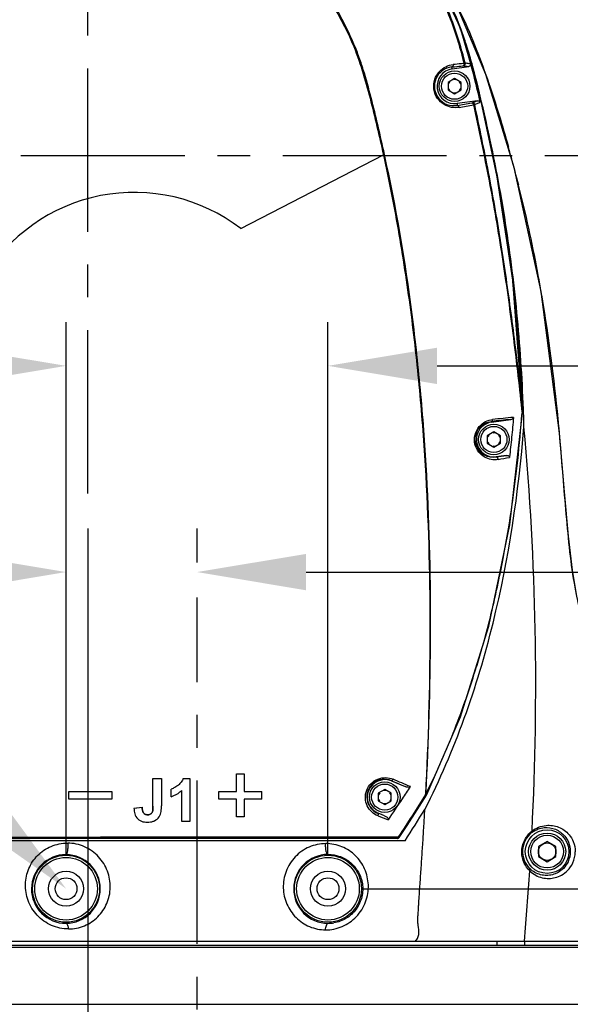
# Model space of a CAD drawing. Header units: millimetres. Extents: x 7426 to 8300, y 123 to 421.
# Tile 69 of 197: x 8014 to 8020, y 237 to 249. Entities that reach past the tile are written whole.
import ezdxf
from ezdxf import colors
from ezdxf.entities.mleader import LeaderData, LeaderLine
from ezdxf.math import Vec2, Vec3

# ---------------------------------------------------------------- set-up
doc = ezdxf.new("R2010")
doc.units = ezdxf.units.MM
doc.linetypes.add('CENTER', pattern=[0.6, 0.375, -0.075, 0.075, -0.075])
for name, color, linetype in [('中心线', 7, 'CENTER'), ('外形图', 7, 'Continuous'), ('多重引线', 7, 'Continuous'), ('尺寸标注', 7, 'Continuous')]:
    doc.layers.add(name, color=color, linetype=linetype)
doc.styles.add('微软雅黑', font='msyh.ttc')
doc.dimstyles.new('尺寸标注_1_20比例', dxfattribs={"dimtxt": 1.5, "dimasz": 1.25, "dimexe": 0.5, "dimexo": 0.4, "dimgap": 0.5, "dimtad": 1, "dimdec": 1, "dimlfac": 20, "dimdsep": 46, "dimtxsty": '微软雅黑', "dimcen": 0.09, "dimadec": 0, "dimazin": 0, "dimtp": 0.01, "dimtm": 0.01, "dimtfac": 1, "dimtdec": 1, "dimtofl": 0, "dimtmove": 0, "dimatfit": 3, "dimfxl": 1, "dimtolj": 1, "dimarcsym": 0})

# ---------------------------------------------------------------- blocks, each defined once
blk = doc.blocks.new('*D1249')
at = {"layer": 'Defpoints', "color": 0}
for p in [(8017.232, 244.741), (8014.232, 238.747), (8017.232, 238.747)]:
    blk.add_point(p, dxfattribs=at)
at = {"layer": '尺寸标注', "color": 0, "lineweight": -2}
for p, q in [((8014.232, 239.147), (8014.232, 245.241)), ((8017.232, 239.147), (8017.232, 245.241)), ((8012.982, 244.741), (8011.732, 244.741)), ((8018.482, 244.741), (8024.577, 244.741))]:
    blk.add_line(p, q, dxfattribs=at)
at = {"layer": '尺寸标注', "color": 0}
for points in [[(8012.982, 244.532), (8012.982, 244.949), (8014.232, 244.741)], [(8018.482, 244.949), (8018.482, 244.532), (8017.232, 244.741)]]:
    blk.add_solid(points, dxfattribs=at)
at = {"layer": '尺寸标注', "color": 0, "insert": (8023.013, 246.016), "char_height": 1.5, "attachment_point": 5, "style": '微软雅黑'}
blk.add_mtext('\\A1;60', dxfattribs=at)
blk = doc.blocks.new('*D1250')
at = {"layer": 'Defpoints', "color": 0}
for p in [(8017.232, 238.747), (8021.307, 227.147), (8030.537, 227.147)]:
    blk.add_point(p, dxfattribs=at)
at = {"layer": '尺寸标注', "color": 0, "lineweight": -2}
for p, q in [((8017.632, 238.747), (8031.037, 238.747)), ((8030.537, 237.497), (8030.537, 228.397)), ((8021.707, 227.147), (8031.037, 227.147))]:
    blk.add_line(p, q, dxfattribs=at)
at = {"layer": '尺寸标注', "color": 0}
for points in [[(8030.745, 237.497), (8030.329, 237.497), (8030.537, 238.747)], [(8030.329, 228.397), (8030.745, 228.397), (8030.537, 227.147)]]:
    blk.add_solid(points, dxfattribs=at)
at = {"layer": '尺寸标注', "color": 0, "insert": (8029.262, 232.947), "char_height": 1.5, "attachment_point": 5, "rotation": 90, "style": '微软雅黑'}
blk.add_mtext('\\A1;232', dxfattribs=at)
blk = doc.blocks.new('*D1252')
at = {"layer": 'Defpoints', "color": 0}
for p in [(8011.614, 279.847), (8023.632, 227.147), (8043.397, 227.147)]:
    blk.add_point(p, dxfattribs=at)
at = {"layer": '尺寸标注', "color": 0, "lineweight": -2}
for p, q in [((8012.014, 279.847), (8043.897, 279.847)), ((8043.397, 278.597), (8043.397, 228.397)), ((8024.032, 227.147), (8043.897, 227.147))]:
    blk.add_line(p, q, dxfattribs=at)
at = {"layer": '尺寸标注', "color": 0}
for points in [[(8043.605, 278.597), (8043.188, 278.597), (8043.397, 279.847)], [(8043.188, 228.397), (8043.605, 228.397), (8043.397, 227.147)]]:
    blk.add_solid(points, dxfattribs=at)
at = {"layer": '尺寸标注', "color": 0, "insert": (8042.117, 253.497), "char_height": 1.5, "attachment_point": 5, "rotation": 90, "style": '微软雅黑'}
blk.add_mtext('\\A1;1054', dxfattribs=at)
blk = doc.blocks.new('*D1257')
at = {"layer": 'Defpoints', "color": 0}
for p in [(8014.482, 243.277), (8015.732, 226.113), (8014.482, 222.262)]:
    blk.add_point(p, dxfattribs=at)
at = {"layer": '尺寸标注', "color": 0, "lineweight": -2}
for p, q in [((8014.482, 242.877), (8014.482, 221.762)), ((8015.732, 225.713), (8015.732, 221.762)), ((8013.232, 222.262), (8011.982, 222.262)), ((8016.982, 222.262), (8021.301, 222.262))]:
    blk.add_line(p, q, dxfattribs=at)
at = {"layer": '尺寸标注', "color": 0}
for points in [[(8013.232, 222.054), (8013.232, 222.47), (8014.482, 222.262)], [(8016.982, 222.47), (8016.982, 222.054), (8015.732, 222.262)]]:
    blk.add_solid(points, dxfattribs=at)
at = {"layer": '尺寸标注', "color": 0, "insert": (8019.767, 223.538), "char_height": 1.5, "attachment_point": 5, "style": '微软雅黑'}
blk.add_mtext('\\A1;25', dxfattribs=at)
blk = doc.blocks.new('*D1259')
at = {"layer": 'Defpoints', "color": 0}
for p in [(7979.832, 275.372), (8015.732, 226.113), (8015.732, 218.415)]:
    blk.add_point(p, dxfattribs=at)
at = {"layer": '尺寸标注', "color": 0, "lineweight": -2}
for p, q in [((7979.832, 274.972), (7979.832, 217.915)), ((8015.732, 225.713), (8015.732, 217.915)), ((7981.082, 218.415), (8014.482, 218.415))]:
    blk.add_line(p, q, dxfattribs=at)
at = {"layer": '尺寸标注', "color": 0}
for points in [[(7981.082, 218.623), (7981.082, 218.206), (7979.832, 218.415)], [(8014.482, 218.206), (8014.482, 218.623), (8015.732, 218.415)]]:
    blk.add_solid(points, dxfattribs=at)
at = {"layer": '尺寸标注', "color": 0, "insert": (7999.241, 219.693), "char_height": 1.5, "attachment_point": 5, "style": '微软雅黑'}
blk.add_mtext('\\A1;718', dxfattribs=at)
blk = doc.blocks.new('*D1295')
at = {"layer": 'Defpoints', "color": 0}
for p in [(8015.732, 242.377), (8015.732, 242.085), (8014.232, 238.747)]:
    blk.add_point(p, dxfattribs=at)
at = {"layer": '尺寸标注', "color": 0, "lineweight": -2}
for p, q in [((8014.232, 239.147), (8014.232, 242.877)), ((8015.732, 242.485), (8015.732, 242.877)), ((8012.982, 242.377), (8011.732, 242.377)), ((8016.982, 242.377), (8024.666, 242.377))]:
    blk.add_line(p, q, dxfattribs=at)
at = {"layer": '尺寸标注', "color": 0}
for points in [[(8012.982, 242.168), (8012.982, 242.585), (8014.232, 242.377)], [(8016.982, 242.585), (8016.982, 242.168), (8015.732, 242.377)]]:
    blk.add_solid(points, dxfattribs=at)
at = {"layer": '尺寸标注', "color": 0, "insert": (8023.115, 243.652), "char_height": 1.5, "attachment_point": 5, "style": '微软雅黑'}
blk.add_mtext('\\A1;30', dxfattribs=at)

msp = doc.modelspace()

# ---------------------------------------------------------------- linework, layer by layer
at = {"layer": '中心线', "linetype": 'CENTER', "ltscale": 5}
for p, q in [((8014.4823, 243.2768), (8014.4823, 281.0891)), ((8021.5911, 247.147), (8007.6298, 247.147)), ((8015.7323, 226.1134), (8015.7323, 242.085))]:
    msp.add_line(p, q, dxfattribs=at)
at = {"layer": '外形图', "color": 7, "linetype": 'Continuous'}
for p, q in [((8018.6542, 248.1451), (8018.651, 248.1672)), ((8018.6542, 248.1451), (8018.8446, 248.1721)), ((8018.6823, 248.0336), (8018.6073, 247.9903)), ((8018.7573, 247.9903), (8018.6823, 248.0336)), ((8018.6073, 247.9903), (8018.6073, 247.9037)), ((8018.6073, 247.9037), (8018.6823, 247.8604)), ((8018.6823, 247.8604), (8018.7573, 247.9037)), ((8018.7573, 247.9037), (8018.7573, 247.9903)), ((8018.9448, 247.7809), (8018.7104, 247.749)), ((8016.2323, 246.3149), (8017.8664, 247.1613)), ((8019.4499, 244.2439), (8019.4546, 244.2013)), ((8019.4502, 244.2439), (8019.4546, 244.2013)), ((8019.4605, 244.2009), (8019.4546, 244.2013)), ((8019.4611, 244.2452), (8019.4598, 244.2452)), ((8019.4694, 244.2013), (8019.4673, 244.2455)), ((8019.4723, 244.2014), (8019.4707, 244.2456)), ((8019.1046, 244.0951), (8019.1035, 244.1031)), ((8019.1046, 244.0951), (8019.3269, 244.1262)), ((8019.1323, 243.9836), (8019.0573, 243.9403)), ((8019.0573, 243.9403), (8019.0573, 243.8537)), ((8019.2073, 243.9403), (8019.1323, 243.9836)), ((8019.2073, 243.8537), (8019.2073, 243.9403)), ((8019.8839, 243.971), (8019.8847, 243.971)), ((8019.0573, 243.8537), (8019.1323, 243.8104)), ((8019.1323, 243.8104), (8019.2073, 243.8537)), ((8019.2733, 243.7148), (8019.1599, 243.699)), ((8019.1605, 243.695), (8019.1599, 243.699)), ((8015.226, 240.0094), (8015.3249, 240.0094)), ((8015.226, 240.0094), (8015.2264, 240.009)), ((8015.226, 239.6919), (8015.226, 240.0094)), ((8015.2264, 240.009), (8015.3244, 240.009)), ((8015.2264, 239.6919), (8015.2264, 240.009)), ((8015.3249, 240.0094), (8015.3244, 240.009)), ((8015.3244, 240.009), (8015.3244, 239.6982)), ((8015.3249, 240.0094), (8015.3249, 239.6982)), ((8015.5744, 240.0115), (8015.6508, 240.0115)), ((8015.6508, 240.0115), (8015.6504, 240.011)), ((8015.6508, 240.0114), (8015.6508, 239.5178)), ((8016.1841, 240.0625), (8016.1846, 240.062)), ((8016.1841, 240.0625), (8016.2709, 240.0625)), ((8016.1841, 239.8601), (8016.1841, 240.0625)), ((8016.1846, 240.062), (8016.2704, 240.062)), ((8016.1846, 239.8596), (8016.1846, 240.062)), ((8016.2709, 240.0625), (8016.2704, 240.062)), ((8016.2704, 240.062), (8016.2704, 239.8596)), ((8016.2709, 240.0625), (8016.2709, 239.8601)), ((8017.958, 239.9822), (8017.9591, 239.9848)), ((8017.958, 239.9822), (8018.1175, 239.9169)), ((8015.4349, 239.8015), (8015.4349, 239.887)), ((8015.5566, 239.5178), (8015.5566, 239.8729)), ((8017.8823, 239.8836), (8017.8073, 239.8403)), ((8017.9573, 239.8403), (8017.8823, 239.8836)), ((8014.2645, 239.8601), (8014.7561, 239.8601)), ((8014.2645, 239.8601), (8014.265, 239.8596)), ((8014.2645, 239.7733), (8014.2645, 239.8601)), ((8014.2645, 239.7733), (8014.265, 239.7738)), ((8014.7561, 239.7733), (8014.2645, 239.7733)), ((8014.265, 239.8596), (8014.7557, 239.8596)), ((8014.265, 239.7738), (8014.265, 239.8596)), ((8014.7557, 239.7737), (8014.265, 239.7738)), ((8014.7561, 239.8601), (8014.7557, 239.8596)), ((8014.7557, 239.8596), (8014.7557, 239.7737)), ((8014.7561, 239.7733), (8014.7557, 239.7737)), ((8014.7561, 239.86), (8014.7561, 239.7733)), ((8015.9817, 239.8601), (8016.1841, 239.8601)), ((8015.9817, 239.8601), (8015.9822, 239.8596)), ((8015.9817, 239.7733), (8015.9817, 239.8601)), ((8015.9817, 239.7733), (8015.9822, 239.7738)), ((8016.1841, 239.7733), (8015.9817, 239.7733)), ((8015.9822, 239.8596), (8016.1846, 239.8596)), ((8015.9822, 239.7738), (8015.9822, 239.8596)), ((8016.1846, 239.7737), (8015.9822, 239.7738)), ((8016.1841, 239.8601), (8016.1846, 239.8596)), ((8016.1841, 239.7733), (8016.1846, 239.7737)), ((8016.1841, 239.5709), (8016.1841, 239.7733)), ((8016.1846, 239.5713), (8016.1846, 239.7737)), ((8016.2709, 239.8601), (8016.2704, 239.8596)), ((8016.2704, 239.8596), (8016.4733, 239.8596)), ((8016.4733, 239.7737), (8016.2704, 239.7737)), ((8016.2709, 239.7733), (8016.2704, 239.7737)), ((8016.2704, 239.7737), (8016.2704, 239.5713)), ((8016.2709, 239.8601), (8016.4733, 239.8601)), ((8016.4733, 239.7733), (8016.2709, 239.7733)), ((8016.2709, 239.7733), (8016.2709, 239.5709)), ((8016.4733, 239.7733), (8016.4733, 239.8601)), ((8017.8073, 239.8403), (8017.8073, 239.7537)), ((8017.8073, 239.7537), (8017.8823, 239.7104)), ((8017.8823, 239.7104), (8017.9573, 239.7537)), ((8017.9573, 239.7537), (8017.9573, 239.8403)), ((8018.3616, 239.8229), (8018.3509, 239.829)), ((8018.3639, 239.8272), (8018.3539, 239.8321)), ((8015.0103, 239.6697), (8015.1039, 239.6805)), ((8015.0108, 239.6693), (8015.1035, 239.68)), ((8015.3249, 239.6982), (8015.3244, 239.6982)), ((8016.1841, 239.5709), (8016.1846, 239.5713)), ((8016.2709, 239.5709), (8016.1841, 239.5709)), ((8016.2704, 239.5713), (8016.1846, 239.5713)), ((8016.2709, 239.5709), (8016.2704, 239.5713)), ((8017.8065, 239.6119), (8017.8061, 239.6108)), ((8017.8805, 239.5817), (8017.8065, 239.6119)), ((8015.5566, 239.5178), (8015.5571, 239.5183)), ((8015.6508, 239.5178), (8015.5566, 239.5178)), ((8015.6508, 239.5178), (8015.6504, 239.5183)), ((8018.0277, 239.322), (8013.038, 239.322)), ((8018.0277, 239.3407), (8018.0374, 239.3407)), ((8018.0486, 239.3333), (8018.0374, 239.3407)), ((8018.115, 239.297), (8012.9817, 239.297)), ((8019.7423, 239.2875), (8019.6423, 239.2298)), ((8019.6423, 239.2298), (8019.6423, 239.1143)), ((8019.8423, 239.2298), (8019.7423, 239.2875)), ((8019.8423, 239.1143), (8019.8423, 239.2298)), ((8019.6423, 239.1143), (8019.7423, 239.0566)), ((8019.7423, 239.0566), (8019.8423, 239.1143)), ((8020.5721, 238.0725), (8010.8914, 238.0725)), ((8020.5471, 238.097), (8010.9164, 238.097)), ((8010.9626, 238.1465), (8020.502, 238.1465)), ((8019.1692, 238.097), (8019.1692, 238.147)), ((8019.4823, 238.147), (8019.4823, 238.097)), ((8010.8801, 237.4216), (8020.5845, 237.4216))]:
    msp.add_line(p, q, dxfattribs=at)
for points in [[(8019.8847, 243.971), (8019.674, 245.592), (8019.3641, 247.0157), (8019.0389, 248.0819), (8018.693, 248.9068), (8018.2673, 249.6156), (8017.7991, 250.1966), (8017.2997, 250.6541), (8016.7385, 251.0314), (8016.1252, 251.3221), (8015.4757, 251.5188), (8014.8053, 251.6165), (8014.1241, 251.6135), (8013.4503, 251.5097), (8012.8042, 251.3087), (8012.1965, 251.0142), (8011.6369, 250.631), (8011.14, 250.1687), (8010.7192, 249.6403), (8010.3832, 249.0577), (8010.1375, 248.431), (8009.9881, 247.7765)], [(8019.4611, 244.2452), (8019.3489, 245.7241), (8019.1704, 246.9078), (8018.9698, 247.8451), (8018.7481, 248.6124), (8018.4598, 249.2395), (8018.0906, 249.8105), (8017.6477, 250.3164), (8017.1455, 250.7428), (8016.5844, 251.0922), (8015.9764, 251.3565), (8015.3376, 251.5289), (8014.6803, 251.6056), (8014.0136, 251.5851), (8013.3579, 251.4682), (8012.7325, 251.2585), (8012.1451, 250.9594), (8011.6047, 250.5754), (8011.126, 250.1165), (8010.7215, 249.5948), (8010.3984, 249.0204), (8010.1622, 248.4029), (8010.0202, 247.7646), (8009.9742, 247.1113)], [(8018.3639, 239.8272), (8018.7486, 240.7168), (8019.074, 241.7577), (8019.3133, 242.9168), (8019.4605, 244.2009)], [(8019.4605, 244.2009), (8019.4613, 244.2372), (8019.4611, 244.2452)], [(8020.4688, 241.2636), (8020.3774, 241.3658), (8020.2867, 241.5014), (8020.2084, 241.6662), (8020.1414, 241.8624), (8020.0834, 242.0994), (8020.0324, 242.3984), (8019.9863, 242.7871), (8019.9407, 243.2962), (8019.8847, 243.971)], [(8018.0486, 239.3333), (8018.1388, 239.472), (8018.2531, 239.6507), (8018.3603, 239.8207)], [(8018.3603, 239.8207), (8018.3613, 239.8225), (8018.3616, 239.8229)], [(8018.3616, 239.8229), (8018.3634, 239.8263), (8018.3639, 239.8272)]]:
    msp.add_lwpolyline(points, dxfattribs=at)
for centre, radius in [((8018.6823, 247.947), 0.175), ((8018.6823, 247.947), 0.15), ((8019.1323, 243.897), 0.175), ((8019.1323, 243.897), 0.15), ((8017.8823, 239.797), 0.175), ((8017.8823, 239.797), 0.15), ((8019.7423, 239.172), 0.25), ((8019.7423, 239.172), 0.2125), ((8019.7423, 239.172), 0.1875), ((8019.7423, 239.172), 0.1), ((8014.2323, 238.747), 0.3838), ((8014.2323, 238.747), 0.3589), ((8017.2323, 238.747), 0.3838), ((8017.2323, 238.747), 0.3589), ((8014.2323, 238.747), 0.2), ((8014.2323, 238.747), 0.125), ((8017.2323, 238.747), 0.2), ((8017.2323, 238.747), 0.125)]:
    msp.add_circle(centre, radius, dxfattribs=at)
for centre, radius, start, end in [((8014.7004, 247.1194), 4.3141, 20.68488, 21.62732), ((8014.5425, 247.0599), 4.4828, 19.54614, 20.68338), ((8018.6742, 247.9461), 0.2223, 95.97494, 279.85818), ((8018.6823, 247.947), 0.2, 98.08263, 278.08238), ((8018.6974, 248.6089), 0.4117, 283.11884, 283.67643), ((8018.7798, 248.2059), 0.0252, 8.08332, 13.12025), ((8018.8406, 248.1967), 0.0256, 8.84407, 14.97026), ((8018.6823, 247.947), 0.075, 139.99763, 160.00237), ((8018.6823, 247.947), 0.075, 79.99763, 100.00237), ((8018.6823, 247.947), 0.075, 19.99763, 40.00237), ((8018.6823, 247.947), 0.075, 199.99763, 220.00237), ((8018.6823, 247.947), 0.075, 319.99763, 340.00237), ((8018.6823, 247.947), 0.075, 259.99763, 280.00237), ((8018.0915, 249.8416), 2.2303, 290.82815, 292.49329), ((8003.3808, 244.1291), 16.0257, 13.14268, 13.49699), ((8007.9962, 310.37), 63.5529, 279.707328, 279.85903), ((8008.2357, 309.1063), 62.2932, 279.701624, 279.856904), ((8018.9491, 247.7565), 0.0241, 12.44176, 23.04403), ((8002.2101, 242.4644), 17.7467, 15.2437, 15.63929), ((8002.7857, 242.6201), 17.1505, 14.14399, 15.2476), ((8003.0119, 243.8727), 16.4406, 10.35523, 10.83387), ((8002.4822, 243.7914), 16.9764, 6.65423, 10.30366), ((8003.7379, 242.8625), 16.1678, 10.56591, 14.13545), ((8015.0122, 244.7301), 2, 52.40948, 149.87949), ((8000.5607, 243.5505), 18.9129, 6.35818, 6.70465), ((8002.0921, 242.5576), 17.8417, 9.27413, 10.55932), ((8001.1344, 243.6048), 18.3367, 2.20414, 6.38811), ((8000.017, 242.2225), 19.9437, 5.24925, 9.2635), ((7986.886, 240.9281), 32.7423, 5.81443, 6.4618), ((8002.1784, 243.6544), 17.2915, 1.95777, 2.17285), ((8003.3311, 245.3829), 16.1668, 353.86987, 355.80892), ((8019.1968, 244.2524), 0.2631, 355.08222, 358.41342), ((8003.6007, 243.675), 15.8803, 1.32156, 1.89947), ((8019.1323, 243.897), 0.2, 97.94771, 277.94772), ((8024.4439, 193.347), 51.0363, 95.75431, 96.00642), ((8024.2846, 195.0557), 49.3417, 95.73244, 96.01102), ((7999.5763, 242.1752), 20.3868, 5.05345, 5.2683), ((8019.1323, 243.897), 0.075, 139.99763, 160.00237), ((8019.1323, 243.897), 0.075, 79.99763, 100.00237), ((8019.1323, 243.897), 0.075, 19.99763, 40.00237), ((8019.1323, 243.897), 0.075, 199.99763, 220.00237), ((8019.1323, 243.897), 0.075, 259.99763, 280.00237), ((8019.1323, 243.897), 0.075, 319.99763, 340.00237), ((8010.4972, 293.4605), 50.5139, 279.87518, 280.00513), ((8010.3848, 294.1959), 51.2879, 279.87605, 280.02219), ((8005.0086, 245.2039), 14.4797, 351.9372, 353.86518), ((8005.9077, 245.0774), 13.5718, 349.01481, 351.93364), ((8006.4731, 244.969), 12.9961, 347.55684, 349.00872), ((8007.997, 244.6231), 11.4334, 343.99447, 347.6041), ((8009.0788, 244.3226), 10.3107, 342.68799, 343.9423), ((8017.8793, 239.7992), 0.202, 66.73299, 248.74852), ((8017.8823, 239.797), 0.2, 67.75004, 247.75004), ((7987.5611, 168.761), 77.4624, 66.720375, 66.87994), ((8017.8823, 239.797), 0.075, 79.99763, 100.00237), ((7999.9699, 251.707), 21.69, 326.63599, 327.07298), ((8017.8823, 239.797), 0.075, 139.99763, 160.00237), ((8017.8823, 239.797), 0.075, 199.99763, 220.00237), ((8002.6121, 249.9618), 18.5234, 325.75189, 326.64987), ((8017.8823, 239.797), 0.075, 19.99763, 40.00237), ((8017.8823, 239.797), 0.075, 319.99763, 340.00237), ((8018.3159, 239.8661), 0.0509, 310.86602, 313.34507), ((8018.313, 239.8692), 0.0552, 313.38914, 315.61706), ((8018.3114, 239.8707), 0.0574, 315.61766, 317.7944), ((8017.8823, 239.797), 0.075, 259.99763, 280.00237), ((7991.0325, 256.6663), 32.1737, 327.32601, 328.08356), ((8018.0277, 239.347), 0.025, 270.00041, 326.74202), ((8019.736, 239.1739), 0.2756, 128.34889, 225.23605), ((8014.2305, 238.7431), 0.3945, 89.74072, 179.43167), ((8014.2308, 238.7441), 0.3935, 0.42174, 89.78067), ((8017.2345, 238.7446), 0.3951, 90.3273, 179.65271), ((7985.273, 241.1405), 34.3403, 354.99827, 356.34382), ((8014.2294, 238.7435), 0.3935, 179.48785, 270.41169), ((8014.2298, 238.7445), 0.3945, 270.35218, 0.37076), ((8017.2347, 238.745), 0.3953, 179.71069, 269.64978), ((8017.2348, 238.7469), 0.3972, 269.63363, 279.53963)]:
    msp.add_arc(centre, radius, start, end, dxfattribs=at)
for points, knots in [([(8009.9388, 247.1111), (8009.9386, 247.39), (8009.9909, 247.9493), (8010.2243, 248.7577), (8010.6024, 249.5097), (8011.114, 250.1781), (8011.7391, 250.7413), (8012.4556, 251.1828), (8013.242, 251.4831), (8014.0697, 251.6344), (8014.9113, 251.6338), (8015.7385, 251.4787), (8016.5232, 251.1749), (8017.2396, 250.7332), (8017.8622, 250.1664), (8018.2852, 249.6078), (8018.5781, 249.1323), (8018.7706, 248.7598), (8018.9342, 248.374), (8019.0295, 248.1114), (8019.0746, 247.9793)], [0, 0, 0, 0, 0.0624798, 0.1249696, 0.1874614, 0.2499525, 0.3124467, 0.3749391, 0.4374312, 0.4999242, 0.5624174, 0.6249086, 0.6873999, 0.7498911, 0.8123879, 0.8748952, 0.906181, 0.9374428, 0.9687153, 1, 1, 1, 1]), ([(8009.9745, 247.1371), (8009.975, 247.3859), (8010.0181, 247.8843), (8010.2078, 248.6094), (8010.5145, 249.2935), (8010.9302, 249.9174), (8011.4444, 250.4629), (8012.0401, 250.9179), (8012.7026, 251.2688), (8013.4147, 251.5035), (8014.1554, 251.6179), (8014.905, 251.6112), (8015.6432, 251.4803), (8016.3496, 251.2295), (8017.0052, 250.866), (8017.5919, 250.3991), (8018.0925, 249.8413), (8018.3623, 249.4204), (8018.4805, 249.2015)], [0, 0, 0, 0, 0.0624969, 0.1249949, 0.1874945, 0.2499927, 0.3124928, 0.374994, 0.4374921, 0.4999912, 0.5624926, 0.6249934, 0.6874924, 0.749993, 0.8124926, 0.8749916, 0.937492, 1, 1, 1, 1]), ([(8018.7559, 248.5969), (8018.6792, 248.8056), (8018.4936, 249.2117), (8018.1361, 249.7772), (8017.7019, 250.2869), (8017.1967, 250.7263), (8016.6321, 251.0861), (8016.0206, 251.3586), (8015.3758, 251.5387), (8014.7113, 251.621), (8014.042, 251.6046), (8013.3822, 251.4917), (8012.746, 251.2828), (8012.1483, 250.981), (8011.602, 250.5941), (8011.1174, 250.1322), (8010.7063, 249.6039), (8010.4879, 249.2143), (8010.3937, 249.0128)], [0, 0, 0, 0, 0.0625017, 0.1250082, 0.1875085, 0.2500072, 0.3125065, 0.3750061, 0.4375055, 0.5000045, 0.5625051, 0.6250055, 0.6875044, 0.7500023, 0.8125026, 0.875003, 0.9375011, 1, 1, 1, 1]), ([(8018.8042, 248.2116), (8018.7406, 248.4638), (8018.6162, 248.8365), (8018.3832, 249.3031), (8018.1102, 249.7483), (8017.6977, 250.2582), (8017.1026, 250.773), (8016.4265, 251.1761), (8015.6902, 251.4544), (8014.9166, 251.5993), (8014.3913, 251.6031), (8014.1311, 251.5825)], [0, 0, 0, 0, 0.1246249, 0.1870939, 0.2496159, 0.3746019, 0.4996611, 0.6247375, 0.7498216, 0.8749, 1, 1, 1, 1]), ([(8014.1332, 251.5684), (8014.3926, 251.589), (8014.9161, 251.5852), (8015.6872, 251.4403), (8016.421, 251.1625), (8017.0948, 250.7606), (8017.6874, 250.2469), (8018.0989, 249.739), (8018.3704, 249.295), (8018.5441, 248.9457), (8018.6874, 248.5832), (8018.7588, 248.3335), (8018.7908, 248.2079)], [0, 0, 0, 0, 0.1250903, 0.2501769, 0.3752673, 0.5003496, 0.6254057, 0.7503832, 0.8128771, 0.8753229, 0.9377006, 1, 1, 1, 1]), ([(8017.8792, 247.1647), (8017.8555, 247.2732), (8017.8069, 247.4901), (8017.7282, 247.8142), (8017.6551, 248.0828), (8017.5843, 248.2941), (8017.5026, 248.5015), (8017.3802, 248.7527), (8017.1436, 249.1316), (8016.7788, 249.5587), (8016.2464, 249.9714), (8015.6419, 250.2691), (8014.9895, 250.437), (8014.3167, 250.4729), (8013.6506, 250.371), (8013.0186, 250.1378), (8012.446, 249.7827), (8011.9571, 249.319), (8011.5716, 248.7665), (8011.3053, 248.1476), (8011.1688, 247.4882), (8011.1689, 247.0386), (8011.1916, 246.8168)], [0, 0, 0, 0, 0.0311301, 0.0623009, 0.0935093, 0.1091127, 0.1247293, 0.1559904, 0.1872645, 0.2497697, 0.3122889, 0.3748081, 0.4373349, 0.4998599, 0.5623832, 0.6249089, 0.6874334, 0.7499579, 0.8124823, 0.8750029, 0.9375122, 1, 1, 1, 1]), ([(8011.2072, 246.8182), (8011.185, 247.039), (8011.1856, 247.3751), (8011.254, 247.8146), (8011.3662, 248.2452), (8011.5875, 248.759), (8011.9713, 249.309), (8012.4579, 249.7707), (8013.0279, 250.1244), (8013.6571, 250.3568), (8014.3203, 250.4576), (8014.99, 250.4219), (8015.5316, 250.2817), (8015.9405, 250.1059), (8016.2322, 249.943), (8016.5057, 249.7512), (8016.759, 249.5334), (8016.9888, 249.2909), (8017.1917, 249.0257), (8017.3691, 248.7431), (8017.5168, 248.4437), (8017.6273, 248.1291), (8017.7163, 247.8086), (8017.7942, 247.4855), (8017.8433, 247.2696), (8017.8665, 247.1614)], [0, 0, 0, 0, 0.062459, 0.0937399, 0.1250252, 0.1875227, 0.2500228, 0.3125224, 0.3750223, 0.4375228, 0.5000216, 0.5625227, 0.625024, 0.6563138, 0.6876035, 0.7188921, 0.7501789, 0.7814606, 0.8127355, 0.8440002, 0.8752468, 0.9064747, 0.9376747, 0.9688507, 1, 1, 1, 1]), ([(8019.4707, 244.2456), (8019.4575, 244.6139), (8019.4195, 245.1659), (8019.3374, 245.8984), (8019.2595, 246.4458), (8019.1626, 246.9902), (8019.0672, 247.441), (8018.9848, 247.8002), (8018.9188, 248.0687), (8018.8457, 248.3353), (8018.7877, 248.5104), (8018.7559, 248.5969)], [0, 0, 0, 0, 0.2499848, 0.3749875, 0.4999904, 0.6249891, 0.74999, 0.8124906, 0.8749922, 0.9374984, 1, 1, 1, 1]), ([(8018.767, 248.5597), (8018.787, 248.5033), (8018.8627, 248.2762), (8018.922, 248.044), (8018.9639, 247.8694)], [0, 0, 0, 0, 0.2500539, 1, 1, 1, 1]), ([(8018.733, 247.704), (8018.7049, 247.6991), (8018.6446, 247.6994), (8018.556, 247.7329), (8018.4789, 247.8047), (8018.4366, 247.9111), (8018.4469, 248.0257), (8018.5011, 248.1173), (8018.5778, 248.1747), (8018.6362, 248.1915), (8018.6647, 248.1945)], [0, 0, 0, 0, 0.1084373, 0.223846, 0.3528762, 0.4977611, 0.6437132, 0.7744447, 0.8909429, 1, 1, 1, 1]), ([(8018.6647, 248.1945), (8018.6655, 248.1885), (8018.6647, 248.177), (8018.6557, 248.168), (8018.651, 248.1672)], [0, 0, 0, 0, 0.5600325, 1, 1, 1, 1]), ([(8018.651, 248.1672), (8018.6616, 248.1683), (8018.7034, 248.1728), (8018.7453, 248.1773), (8018.7766, 248.1806)], [0, 0, 0, 0, 0.2525631, 1, 1, 1, 1]), ([(8018.7908, 248.2079), (8018.7804, 248.2068), (8018.7384, 248.2024), (8018.6964, 248.1979), (8018.6647, 248.1945)], [0, 0, 0, 0, 0.2474248, 1, 1, 1, 1]), ([(8018.7908, 248.2079), (8018.7916, 248.2019), (8018.7906, 248.1903), (8018.7814, 248.1814), (8018.7766, 248.1806)], [0, 0, 0, 0, 0.5557036, 1, 1, 1, 1]), ([(8018.7766, 248.1806), (8018.7775, 248.1807), (8018.7798, 248.1809), (8018.7822, 248.1813), (8018.7837, 248.1811)], [0, 0, 0, 0, 0.372323, 1, 1, 1, 1]), ([(8018.8047, 248.2094), (8018.8056, 248.2031), (8018.8023, 248.1892), (8018.79, 248.182), (8018.7837, 248.1811)], [0, 0, 0, 0, 0.5012701, 1, 1, 1, 1]), ([(8018.7837, 248.1811), (8018.789, 248.1804), (8018.8093, 248.1776), (8018.8297, 248.1746), (8018.8446, 248.1721)], [0, 0, 0, 0, 0.260596, 1, 1, 1, 1]), ([(8018.7947, 248.2088), (8018.7968, 248.2094), (8018.8, 248.2102), (8018.8033, 248.2111), (8018.8043, 248.2116)], [0, 0, 0, 0, 0.6628847, 1, 1, 1, 1]), ([(8018.8653, 248.2033), (8018.8605, 248.2039), (8018.8402, 248.2068), (8018.8199, 248.2099), (8018.8043, 248.2116)], [0, 0, 0, 0, 0.2384945, 1, 1, 1, 1]), ([(8018.8659, 248.2006), (8018.8669, 248.1943), (8018.8635, 248.1802), (8018.851, 248.173), (8018.8446, 248.1721)], [0, 0, 0, 0, 0.5001436, 1, 1, 1, 1]), ([(8018.9448, 247.7809), (8018.9501, 247.7817), (8018.9617, 247.7794), (8018.9695, 247.7706), (8018.9716, 247.7656)], [0, 0, 0, 0, 0.4995047, 1, 1, 1, 1]), ([(8018.9867, 247.773), (8019.0181, 247.6385), (8019.0781, 247.369), (8019.1336, 247.0985), (8019.1596, 246.9629)], [0, 0, 0, 0, 0.4999979, 1, 1, 1, 1]), ([(8018.733, 247.704), (8018.7322, 247.7101), (8018.7283, 247.7212), (8018.7171, 247.7275), (8018.7122, 247.7271)], [0, 0, 0, 0, 0.5597116, 1, 1, 1, 1]), ([(8018.878, 247.7556), (8018.8788, 247.7558), (8018.881, 247.7562), (8018.8832, 247.7566), (8018.8845, 247.757)], [0, 0, 0, 0, 0.3488889, 1, 1, 1, 1]), ([(8018.8994, 247.7327), (8018.8986, 247.7389), (8018.8945, 247.75), (8018.883, 247.7562), (8018.878, 247.7558)], [0, 0, 0, 0, 0.5534711, 1, 1, 1, 1]), ([(8018.8845, 247.7571), (8018.8906, 247.7579), (8018.9038, 247.7546), (8018.911, 247.743), (8018.9122, 247.737)], [0, 0, 0, 0, 0.4981803, 1, 1, 1, 1]), ([(8018.9122, 247.737), (8018.9109, 247.736), (8018.9065, 247.7347), (8018.9023, 247.7334), (8018.8994, 247.7327)], [0, 0, 0, 0, 0.3472957, 1, 1, 1, 1]), ([(8018.8996, 247.7327), (8018.9307, 247.5879), (8018.991, 247.2982), (8019.0775, 246.8633), (8019.1573, 246.4278), (8019.2278, 245.9912), (8019.2913, 245.5541), (8019.3689, 244.9722), (8019.4198, 244.5352), (8019.4502, 244.2439)], [0, 0, 0, 0, 0.1257247, 0.2511855, 0.3764465, 0.5016103, 0.6266106, 0.7513571, 1, 1, 1, 1]), ([(8018.9122, 247.737), (8018.9174, 247.7391), (8018.9376, 247.7473), (8018.9579, 247.7552), (8018.9726, 247.7617)], [0, 0, 0, 0, 0.2608546, 1, 1, 1, 1]), ([(8019.4203, 244.613), (8019.3908, 244.874), (8019.3258, 245.3963), (8019.2123, 246.1787), (8019.0749, 246.9596), (8018.9676, 247.4779), (8018.9123, 247.737)], [0, 0, 0, 0, 0.2488662, 0.4986021, 0.7489882, 1, 1, 1, 1]), ([(8017.8664, 247.1613), (8017.9333, 246.8575), (8018.0517, 246.2473), (8018.1894, 245.3271), (8018.2901, 244.4056), (8018.4225, 242.5749), (8018.4107, 241.0446), (8018.3492, 239.8276)], [0, 0, 0, 0, 0.1266669, 0.2529064, 0.3786735, 0.5039458, 1, 1, 1, 1]), ([(8018.3539, 239.8321), (8018.4183, 241.0489), (8018.4324, 242.5791), (8018.3021, 244.4097), (8018.1683, 245.64), (8018.013, 246.5583), (8017.8792, 247.1647)], [0, 0, 0, 0, 0.4961321, 0.6214111, 0.747175, 1, 1, 1, 1]), ([(8019.1815, 243.668), (8019.1554, 243.6634), (8019.1005, 243.6633), (8019.0209, 243.6921), (8018.9516, 243.7522), (8018.9073, 243.8439), (8018.908, 243.9526), (8018.9568, 244.047), (8019.0325, 244.1063), (8019.0901, 244.1231), (8019.1176, 244.126)], [0, 0, 0, 0, 0.1077319, 0.2181275, 0.3372726, 0.471331, 0.6192107, 0.762243, 0.8877685, 1, 1, 1, 1]), ([(8019.1605, 243.695), (8019.1378, 243.691), (8019.0899, 243.6906), (8019.0201, 243.715), (8018.958, 243.767), (8018.9167, 243.8488), (8018.9161, 243.9478), (8018.9605, 244.0337), (8019.0286, 244.0862), (8019.0795, 244.1007), (8019.1035, 244.1031)], [0, 0, 0, 0, 0.1051875, 0.2132719, 0.330878, 0.4655923, 0.6179873, 0.7645811, 0.88984, 1, 1, 1, 1]), ([(8019.1035, 244.1031), (8019.1076, 244.1039), (8019.1158, 244.111), (8019.1176, 244.1208), (8019.1176, 244.1261)], [0, 0, 0, 0, 0.4428589, 1, 1, 1, 1]), ([(8019.3562, 244.1507), (8019.3498, 244.0747), (8019.3366, 243.9227), (8019.3192, 243.7711), (8019.3106, 243.6953)], [0, 0, 0, 0, 0.5000034, 1, 1, 1, 1]), ([(8019.3269, 244.1262), (8019.3336, 244.1271), (8019.3468, 244.1316), (8019.3556, 244.1441), (8019.3562, 244.1507)], [0, 0, 0, 0, 0.5035999, 1, 1, 1, 1]), ([(8018.3422, 239.6566), (8018.6864, 240.3321), (8019.1947, 241.7782), (8019.416, 243.2849), (8019.4768, 244.0413)], [0, 0, 0, 0, 0.499753, 1, 1, 1, 1]), ([(8019.5694, 239.4074), (8019.6081, 240.1772), (8019.6325, 241.7243), (8019.5491, 243.2697), (8019.4768, 244.0414)], [0, 0, 0, 0, 0.4985831, 1, 1, 1, 1]), ([(8020.4282, 241.297), (8020.394, 241.3349), (8020.3172, 241.4321), (8020.2128, 241.6301), (8020.119, 241.9109), (8020.0466, 242.2649), (8019.9952, 242.6677), (8019.9558, 243.0949), (8019.9209, 243.5316), (8019.8968, 243.8244), (8019.8839, 243.971)], [0, 0, 0, 0, 0.0552994, 0.1337612, 0.2413721, 0.375221, 0.5249747, 0.6814833, 0.8404037, 1, 1, 1, 1]), ([(8019.2733, 243.7148), (8019.2809, 243.7159), (8019.2963, 243.7151), (8019.3098, 243.7027), (8019.3106, 243.6953)], [0, 0, 0, 0, 0.5062674, 1, 1, 1, 1]), ([(8019.1812, 243.6721), (8019.1804, 243.6782), (8019.1765, 243.6891), (8019.1653, 243.6955), (8019.1605, 243.695)], [0, 0, 0, 0, 0.5610424, 1, 1, 1, 1]), ([(8018.3539, 239.8321), (8018.4683, 240.0606), (8018.676, 240.5282), (8018.8464, 241.0104), (8018.9224, 241.2543)], [0, 0, 0, 0, 0.499979, 1, 1, 1, 1]), ([(8015.5744, 240.0115), (8015.5691, 239.9966), (8015.5536, 239.9679), (8015.519, 239.9342), (8015.4794, 239.9065), (8015.4502, 239.8921), (8015.4349, 239.887)], [0, 0, 0, 0, 0.2475432, 0.4972487, 0.7482729, 1, 1, 1, 1]), ([(8017.8052, 239.5815), (8017.7786, 239.5919), (8017.7285, 239.6233), (8017.6759, 239.6956), (8017.6541, 239.7848), (8017.6695, 239.878), (8017.7218, 239.9582), (8017.8013, 240.01), (8017.8918, 240.0261), (8017.9509, 240.0133), (8017.9774, 240.0019)], [0, 0, 0, 0, 0.1195885, 0.2405917, 0.3651079, 0.4937699, 0.6247753, 0.7542639, 0.8793174, 1, 1, 1, 1]), ([(8017.9774, 240.0019), (8017.9751, 239.997), (8017.9711, 239.9898), (8017.9622, 239.9838), (8017.9591, 239.9848)], [0, 0, 0, 0, 0.6257926, 1, 1, 1, 1]), ([(8017.9591, 239.9848), (8017.9724, 239.9792), (8018.0252, 239.9565), (8018.078, 239.9339), (8018.1175, 239.9169)], [0, 0, 0, 0, 0.2512489, 1, 1, 1, 1]), ([(8015.4349, 239.8015), (8015.4462, 239.8053), (8015.4903, 239.8222), (8015.5307, 239.8488), (8015.5566, 239.8729)], [0, 0, 0, 0, 0.251492, 1, 1, 1, 1]), ([(8018.1757, 239.917), (8018.173, 239.9128), (8018.1623, 239.9085), (8018.1422, 239.9088), (8018.127, 239.913), (8018.1175, 239.9169)], [0, 0, 0, 0, 0.2459349, 0.4973673, 1, 1, 1, 1]), ([(8018.3556, 239.8235), (8018.3552, 239.8238), (8018.353, 239.8252), (8018.3509, 239.8265), (8018.3492, 239.8276)], [0, 0, 0, 0, 0.2178455, 1, 1, 1, 1]), ([(8018.3603, 239.8207), (8018.36, 239.8211), (8018.3581, 239.8217), (8018.3568, 239.8228), (8018.3556, 239.8235)], [0, 0, 0, 0, 0.2571178, 1, 1, 1, 1]), ([(8015.0103, 239.6697), (8015.0103, 239.6477), (8015.0155, 239.6033), (8015.0482, 239.5415), (8015.1015, 239.515), (8015.1465, 239.5092), (8015.1809, 239.5092), (8015.2149, 239.5139), (8015.2576, 239.529), (8015.3022, 239.5668), (8015.3244, 239.6318), (8015.3249, 239.6761), (8015.3249, 239.6982)], [0, 0, 0, 0, 0.1233199, 0.2472861, 0.3733569, 0.4372921, 0.5012185, 0.5649981, 0.6284842, 0.7529794, 0.8763096, 1, 1, 1, 1]), ([(8015.1035, 239.68), (8015.1038, 239.6695), (8015.1045, 239.6485), (8015.1126, 239.6226), (8015.1265, 239.6062), (8015.1404, 239.5975), (8015.1565, 239.594), (8015.1728, 239.5934), (8015.189, 239.5958), (8015.2036, 239.6033), (8015.215, 239.6148), (8015.2243, 239.6339), (8015.2271, 239.6605), (8015.2264, 239.6814), (8015.2264, 239.6919)], [0, 0, 0, 0, 0.1236132, 0.2472997, 0.3101798, 0.3736024, 0.4374714, 0.5014264, 0.5651677, 0.6283353, 0.6908677, 0.7528947, 0.8762711, 1, 1, 1, 1]), ([(8015.226, 239.6919), (8015.226, 239.6814), (8015.2267, 239.6606), (8015.2239, 239.6341), (8015.2146, 239.615), (8015.2032, 239.6036), (8015.1887, 239.5962), (8015.1725, 239.5939), (8015.1563, 239.5944), (8015.1403, 239.598), (8015.1265, 239.6068), (8015.1127, 239.6232), (8015.1049, 239.6491), (8015.1043, 239.67), (8015.1039, 239.6805)], [0, 0, 0, 0, 0.1237265, 0.247117, 0.3091568, 0.3716834, 0.4348356, 0.4985754, 0.5625273, 0.626398, 0.6898002, 0.7526725, 0.8763807, 1, 1, 1, 1]), ([(8018.2349, 238.1465), (8018.246, 238.1586), (8018.2637, 238.1868), (8018.2785, 238.2495), (8018.2663, 238.3118), (8018.2608, 238.3734), (8018.262, 238.4204), (8018.2658, 238.4676), (8018.2689, 238.515), (8018.2714, 238.5624), (8018.2749, 238.6256), (8018.2825, 238.7364), (8018.2934, 238.8947), (8018.3065, 239.0849), (8018.3191, 239.2753), (8018.3311, 239.4658), (8018.3386, 239.5929), (8018.3422, 239.6565)], [0, 0, 0, 0, 0.032299, 0.0640922, 0.1247564, 0.1551365, 0.1860572, 0.2172742, 0.2484803, 0.2796407, 0.3108187, 0.3732971, 0.4984111, 0.6236681, 0.7490279, 0.8744751, 1, 1, 1, 1]), ([(8017.8052, 239.5816), (8017.8078, 239.5874), (8017.8107, 239.5963), (8017.8094, 239.6091), (8017.8061, 239.6108)], [0, 0, 0, 0, 0.6287086, 1, 1, 1, 1]), ([(8017.8805, 239.5817), (8017.8856, 239.5796), (8017.8957, 239.5748), (8017.9096, 239.5656), (8017.9197, 239.5557), (8017.925, 239.5457), (8017.9247, 239.5398), (8017.9238, 239.5372)], [0, 0, 0, 0, 0.2506206, 0.5011323, 0.7510508, 0.8760254, 1, 1, 1, 1]), ([(8019.565, 239.39), (8019.5873, 239.4075), (8019.6341, 239.4336), (8019.7281, 239.4546), (8019.8426, 239.4374), (8019.9384, 239.3664), (8019.9948, 239.2731), (8020.0076, 239.2085), (8020.0075, 239.172)], [0, 0, 0, 0, 0.1395369, 0.2582692, 0.4692668, 0.6868154, 0.8204695, 1, 1, 1, 1]), ([(8019.5694, 239.4075), (8019.615, 239.4433), (8019.7197, 239.4857), (8019.8533, 239.4664), (8019.9398, 239.4193), (8019.9993, 239.3645), (8020.0503, 239.2811), (8020.0643, 239.2095), (8020.0643, 239.1692)], [0, 0, 0, 0, 0.2563371, 0.4682732, 0.5741875, 0.687994, 0.8216811, 1, 1, 1, 1]), ([(8013.2123, 239.3377), (8013.6066, 239.338), (8014.4115, 239.3395), (8016.0168, 239.3414), (8017.2277, 239.3412), (8018.028, 239.3407)], [0, 0, 0, 0, 0.2456549, 0.5014362, 1, 1, 1, 1]), ([(8018.0277, 239.322), (8018.0298, 239.322), (8018.0346, 239.3268), (8018.0358, 239.3322), (8018.0365, 239.3356)], [0, 0, 0, 0, 0.3746971, 1, 1, 1, 1]), ([(8019.452, 239.1655), (8019.4517, 239.2137), (8019.4739, 239.3072), (8019.5345, 239.3808), (8019.5694, 239.4075)], [0, 0, 0, 0, 0.5233846, 1, 1, 1, 1]), ([(8019.5694, 239.4075), (8019.57, 239.4041), (8019.5704, 239.3977), (8019.5672, 239.3919), (8019.565, 239.39)], [0, 0, 0, 0, 0.5458425, 1, 1, 1, 1]), ([(8014.2587, 238.2854), (8014.226, 238.2855), (8014.1599, 238.2922), (8014.0644, 238.323), (8013.976, 238.3727), (8013.8747, 238.4611), (8013.7868, 238.6045), (8013.7557, 238.7969), (8013.7954, 238.9815), (8013.8995, 239.1374), (8014.0579, 239.2453), (8014.1862, 239.2701), (8014.2509, 239.2697)], [0, 0, 0, 0, 0.0640288, 0.1291247, 0.1950411, 0.2612122, 0.3908791, 0.5148995, 0.6340866, 0.7521725, 0.8733456, 1, 1, 1, 1]), ([(8014.2509, 239.2697), (8014.2519, 239.2537), (8014.2522, 239.2237), (8014.2493, 239.1837), (8014.2441, 239.1564), (8014.2385, 239.1422), (8014.2342, 239.1379), (8014.2323, 239.1377)], [0, 0, 0, 0, 0.3538619, 0.658408, 0.88276, 0.9569341, 1, 1, 1, 1]), ([(8014.2587, 238.2854), (8014.3212, 238.2849), (8014.4467, 238.3105), (8014.6045, 238.4162), (8014.6926, 238.5477), (8014.7302, 238.6665), (8014.7452, 238.7922), (8014.7178, 238.9536), (8014.6304, 239.0943), (8014.5314, 239.1812), (8014.4445, 239.2308), (8014.3498, 239.262), (8014.2837, 239.2694), (8014.2509, 239.2697)], [0, 0, 0, 0, 0.1229724, 0.2439933, 0.36499, 0.4262128, 0.4879082, 0.6125962, 0.7400941, 0.8050503, 0.8703216, 0.935477, 1, 1, 1, 1]), ([(8017.206, 239.2636), (8017.1417, 239.2631), (8017.0105, 239.2358), (8016.8466, 239.1207), (8016.7578, 238.9781), (8016.7241, 238.852), (8016.7153, 238.7241), (8016.75, 238.5665), (8016.8401, 238.4338), (8016.9369, 238.3544), (8017.0196, 238.3096), (8017.1099, 238.2818), (8017.1727, 238.2754), (8017.2041, 238.275)], [0, 0, 0, 0, 0.1261015, 0.2546669, 0.3827851, 0.4463494, 0.5092749, 0.6328654, 0.7549273, 0.8159806, 0.8770655, 0.9383538, 1, 1, 1, 1]), ([(8017.2041, 238.275), (8017.2687, 238.2747), (8017.4011, 238.3015), (8017.5675, 238.4174), (8017.6577, 238.5626), (8017.6915, 238.6913), (8017.6995, 238.8204), (8017.6635, 238.9775), (8017.5728, 239.1084), (8017.4761, 239.1863), (8017.365, 239.2451), (8017.2692, 239.2645), (8017.206, 239.2636)], [0, 0, 0, 0, 0.1260107, 0.255015, 0.3851269, 0.4496666, 0.5130984, 0.6359338, 0.7558573, 0.8160043, 0.8766187, 1, 1, 1, 1]), ([(8017.2323, 239.1398), (8017.2267, 239.1401), (8017.2197, 239.1507), (8017.2146, 239.1644), (8017.209, 239.1867), (8017.2051, 239.2199), (8017.205, 239.2483), (8017.206, 239.2636)], [0, 0, 0, 0, 0.1281102, 0.2317092, 0.3525597, 0.6474711, 1, 1, 1, 1]), ([(8017.2323, 239.1398), (8017.2803, 239.1401), (8017.3527, 239.1271), (8017.4381, 239.0859), (8017.5133, 239.0317), (8017.5883, 238.9398), (8017.6269, 238.8261), (8017.6323, 238.7289), (8017.6188, 238.6279), (8017.564, 238.5074), (8017.4485, 238.4003), (8017.3502, 238.3636), (8017.3006, 238.3552)], [0, 0, 0, 0, 0.1229177, 0.1827224, 0.2417816, 0.3591539, 0.479569, 0.5422864, 0.6067683, 0.7390027, 0.8714732, 1, 1, 1, 1]), ([(8019.4604, 239.172), (8019.4604, 239.1714), (8019.4589, 239.1679), (8019.4549, 239.1665), (8019.452, 239.1655)], [0, 0, 0, 0, 0.1714056, 1, 1, 1, 1]), ([(8019.5433, 238.9507), (8019.5171, 238.9759), (8019.4699, 239.0422), (8019.4522, 239.1225), (8019.452, 239.1655)], [0, 0, 0, 0, 0.4577805, 1, 1, 1, 1]), ([(8020.0075, 239.172), (8020.0073, 239.1325), (8019.9913, 239.0611), (8019.9354, 238.981), (8019.871, 238.932), (8019.8038, 238.9051), (8019.7351, 238.8962), (8019.6663, 238.9046), (8019.5993, 238.9309), (8019.5598, 238.9604), (8019.5419, 238.9781)], [0, 0, 0, 0, 0.1856778, 0.330193, 0.4504272, 0.5601775, 0.6660591, 0.7722136, 0.8821675, 1, 1, 1, 1]), ([(8019.5434, 238.9507), (8019.5645, 238.9324), (8019.6077, 238.8987), (8019.683, 238.8699), (8019.7602, 238.8609), (8019.8373, 238.8713), (8019.9127, 238.9019), (8019.9846, 238.9573), (8020.0465, 239.0466), (8020.0644, 239.1256), (8020.0644, 239.1691)], [0, 0, 0, 0, 0.1174857, 0.2276235, 0.3342125, 0.4407536, 0.5513072, 0.6723173, 0.8170573, 1, 1, 1, 1]), ([(8019.5433, 238.9507), (8019.5457, 238.9553), (8019.5483, 238.965), (8019.5449, 238.9749), (8019.5419, 238.9781)], [0, 0, 0, 0, 0.5432162, 1, 1, 1, 1]), ([(8014.2323, 238.35), (8014.2357, 238.3498), (8014.2435, 238.3433), (8014.2531, 238.3214), (8014.257, 238.3006), (8014.2587, 238.2854)], [0, 0, 0, 0, 0.1436053, 0.3688445, 1, 1, 1, 1]), ([(8017.2041, 238.275), (8017.2055, 238.2925), (8017.2094, 238.3164), (8017.2197, 238.3418), (8017.2283, 238.3495), (8017.2323, 238.3497)], [0, 0, 0, 0, 0.6323821, 0.8578579, 1, 1, 1, 1])]:
    msp.add_open_spline(points, degree=3, knots=knots, dxfattribs=at)
for points in [[(8018.8659, 248.2006), (8018.9046, 248.0565), (8018.9388, 247.9112), (8018.9716, 247.7656)], [(8019.0746, 247.9793), (8019.1571, 247.7381), (8019.2311, 247.494), (8019.2998, 247.2486)], [(8018.7104, 247.749), (8018.7114, 247.7418), (8018.713, 247.7344), (8018.7122, 247.7271)], [(8017.8792, 247.1647), (8017.875, 247.1635), (8017.8707, 247.1624), (8017.8665, 247.1614)], [(8019.459, 244.2299), (8019.4581, 244.2203), (8019.4567, 244.2107), (8019.4546, 244.2013)], [(8019.1812, 243.6721), (8019.1814, 243.6707), (8019.1816, 243.6694), (8019.1814, 243.6681)], [(8019.3106, 243.6947), (8019.311, 243.6934), (8019.3107, 243.692), (8019.3104, 243.6906)], [(8018.3492, 239.8276), (8018.2466, 239.6644), (8018.1438, 239.5014), (8018.0374, 239.3407)], [(8017.8052, 239.5816), (8017.8446, 239.5662), (8017.8839, 239.5508), (8017.9233, 239.5355)], [(8017.8805, 239.5817), (8017.8557, 239.5914), (8017.8309, 239.6011), (8017.8061, 239.6108)], [(8018.0365, 239.3356), (8018.0368, 239.3373), (8018.0371, 239.339), (8018.0374, 239.3407)]]:
    msp.add_open_spline(points, degree=3, dxfattribs=at)

# ---------------------------------------------------------------- dimensions: what is measured, and where the dimension line sits
at = {"layer": '尺寸标注'}
for base, p1, p2, picture, middle in [((8043.3966, 227.147), (8011.6144, 279.847), (8023.6323, 227.147), '*D1252', (8042.117, 253.497)), ((8030.5372, 227.147), (8017.2323, 238.747), (8021.3073, 227.147), '*D1250', (8029.262, 232.947))]:
    dim = msp.add_linear_dim(base=base, p1=p1, p2=p2, angle=90, dimstyle='尺寸标注_1_20比例', dxfattribs=at)
    dim.commit()
    dim.dimension.update_dxf_attribs({"geometry": picture, "text_midpoint": middle})
for base, p1, p2, picture, middle in [((8015.7323, 218.4145), (7979.8323, 275.372), (8015.7323, 226.1134), '*D1259', (7999.2411, 218.4145)), ((8017.2323, 244.7407), (8014.2323, 238.747), (8017.2323, 238.747), '*D1249', (8023.0132, 244.7407)), ((8015.7323, 242.3768), (8014.2323, 238.747), (8015.7323, 242.085), '*D1295', (8023.1148, 242.3768)), ((8014.4823, 222.2621), (8015.7323, 226.1134), (8014.4823, 243.2768), '*D1257', (8019.7665, 222.2621))]:
    dim = msp.add_linear_dim(base=base, p1=p1, p2=p2, dimstyle='尺寸标注_1_20比例', dxfattribs=at)
    dim.commit()
    dim.dimension.update_dxf_attribs({"geometry": picture, "text_midpoint": middle, "dimtype": 160})

# ---------------------------------------------------------------- leaders
at = {"layer": '多重引线'}
ml = msp.add_multileader_mtext('Standard', dxfattribs=at)
ml.set_content('\\A1;\\pxqc;两侧接口\\P4×{\\C256;Φ8H7({\\H0.7x;\\S+0.015^   0;})深度8\\P4×M6深度12}', style='微软雅黑')
ml.set_leader_properties()
ml.build(insert=Vec2(0, 0))
ml.multileader.update_dxf_attribs({"text_left_attachment_type": 5, "text_right_attachment_type": 5, "dogleg_length": 3.5282, "arrow_head_size": 1.25})
ctx = ml.context
ctx.base_point, ctx.char_height, ctx.arrow_head_size, ctx.landing_gap_size, ctx.plane_origin = Vec3(7982.7684, 246.6098), 1.5, 1.25, 0.5, Vec3(8014.2323, 238.747)
ctx.left_attachment, ctx.right_attachment, ctx.text_align_type = 5, 5, 2
notes = []
notes.append((ctx, [(0, (1, 1, 0), (8006.2124, 246.6098), (-1, 0), 3.5282, [(0, [(8014.2323, 238.747)], 0, [])])]))
ctx.mtext.insert, ctx.mtext.width, ctx.mtext.alignment, ctx.mtext.flow_direction = Vec3(8002.1843, 254.2339), 18.859511, 3, 5
for ctx, leaders in notes:
    for number, flags, end, landing, length, lines in leaders:
        leader = LeaderData()
        leader.index, (leader.has_last_leader_line, leader.has_dogleg_vector, leader.attachment_direction) = number, flags
        leader.last_leader_point, leader.dogleg_vector, leader.dogleg_length = Vec3(end), Vec3(landing), length
        for number, points, colour, breaks in lines:
            line = LeaderLine()
            line.index, line.vertices, line.color, line.breaks = number, Vec3.list(points), colors.encode_raw_color(colour), breaks
            leader.lines.append(line)
        ctx.leaders.append(leader)

doc.saveas('drawing.dxf')
